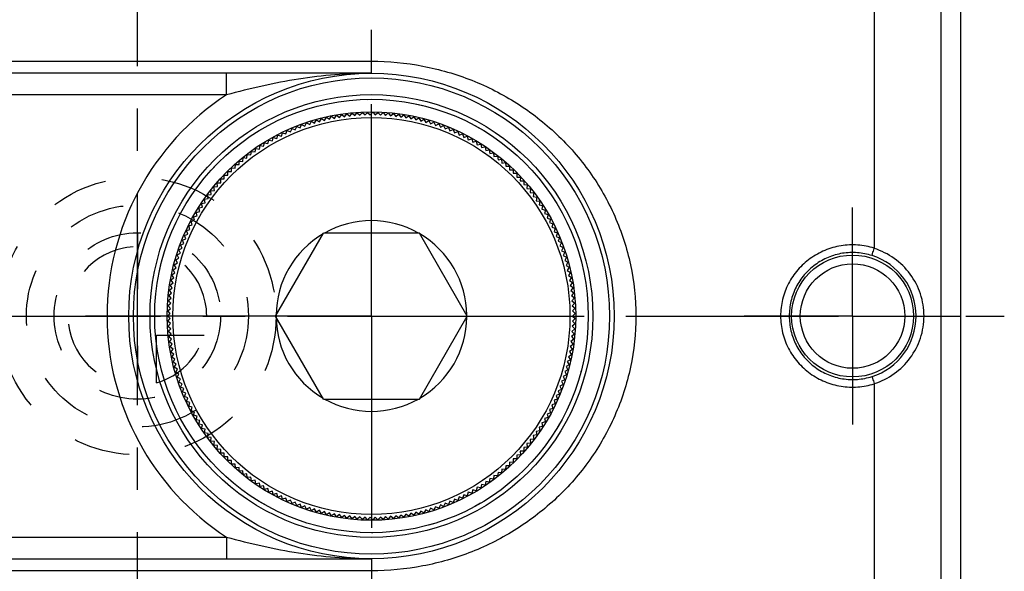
# Model space of a CAD drawing. Header units: millimetres. Extents: x 400 to 600, y 412 to 588.
# Tile 3 of 4: x 486 to 600, y 471 to 534. Entities that reach past the tile are written whole.
import ezdxf

# ---------------------------------------------------------------- set-up
doc = ezdxf.new("R2010")
doc.units = ezdxf.units.MM
doc.header["$LTSCALE"] = 65.185185
doc.linetypes.add('CENTER', pattern=[0.6, 0.375, -0.075, 0.075, -0.075])
doc.linetypes.add('HIDDEN', pattern=[0.2, 0.1, -0.1])
doc.layers.get('0').update_dxf_attribs({"linetype": 'CONTINUOUS'})
for name, color, linetype in [('ACHSEN_S', 7, 'CONTINUOUS'), ('FASEN', 7, 'CONTINUOUS'), ('FLAECHEN', 7, 'CONTINUOUS'), ('KONST.EL_MIT_GEO', 7, 'CONTINUOUS'), ('KURVEN', 7, 'CONTINUOUS')]:
    doc.layers.add(name, color=color, linetype=linetype)

msp = doc.modelspace()

# ---------------------------------------------------------------- linework, layer by layer
at = {"color": 7, "linetype": 'Continuous'}
for p, q in [((585, 563.84), (585, 507.82)), ((585, 492.18), (585, 436.16))]:
    msp.add_line(p, q, dxfattribs=at)
at = {"layer": 'ACHSEN_S', "color": 2, "linetype": 'CENTER'}
for p, q in [((500, 411.5), (500, 588.5)), ((400, 500), (600, 500))]:
    msp.add_line(p, q, dxfattribs=at)
at = {"layer": 'FASEN', "color": 7, "linetype": 'Continuous'}
for radius in [25, 23.56]:
    msp.add_circle((527, 500), radius, dxfattribs=at)
at = {"layer": 'FLAECHEN', "color": 2, "linetype": 'CENTER'}
for p, q in [((527, 500), (527, 533)), ((582.5, 500), (582.5, 512.52)), ((458, 500), (488, 500)), ((527, 500), (494, 500)), ((527, 500), (560, 500)), ((527, 500), (527, 467)), ((582.5, 500), (569.98, 500)), ((582.5, 500), (595.02, 500)), ((582.5, 500), (582.5, 487.48))]:
    msp.add_line(p, q, dxfattribs=at)
at = {"layer": 'KONST.EL_MIT_GEO', "color": 7, "linetype": 'Continuous'}
for p, q in [((595, 430), (595, 570)), ((592.72, 436.86), (592.72, 563.14)), ((460, 529.39), (527, 529.39)), ((527, 528), (527, 529.39)), ((527, 528), (460, 528)), ((510.27, 525.5), (510.27, 528)), ((510.27, 525.5), (468.3, 525.5)), ((519.89, 522.08), (520.08, 522.46)), ((520.08, 522.46), (520.45, 522.25)), ((520.45, 522.25), (520.65, 522.63)), ((520.65, 522.63), (521.02, 522.41)), ((521.02, 522.41), (521.23, 522.78)), ((521.23, 522.78), (521.59, 522.56)), ((521.59, 522.56), (521.81, 522.92)), ((521.81, 522.92), (522.17, 522.69)), ((522.17, 522.69), (522.4, 523.04)), ((522.4, 523.04), (522.75, 522.8)), ((522.75, 522.8), (522.98, 523.15)), ((522.98, 523.15), (523.33, 522.91)), ((523.33, 522.91), (523.58, 523.25)), ((523.58, 523.25), (523.91, 522.99)), ((523.91, 522.99), (524.17, 523.33)), ((524.17, 523.33), (524.5, 523.06)), ((524.5, 523.06), (524.76, 523.39)), ((524.76, 523.39), (525.08, 523.12)), ((525.08, 523.12), (525.36, 523.44)), ((525.36, 523.44), (525.67, 523.16)), ((525.67, 523.16), (525.95, 523.48)), ((525.95, 523.48), (526.26, 523.19)), ((526.26, 523.19), (526.55, 523.49)), ((526.55, 523.49), (526.85, 523.2)), ((526.85, 523.2), (527.15, 523.5)), ((527.15, 523.5), (527.44, 523.19)), ((527.44, 523.19), (527.75, 523.49)), ((527.75, 523.49), (528.03, 523.18)), ((528.03, 523.18), (528.34, 523.46)), ((528.34, 523.46), (528.62, 523.14)), ((528.62, 523.14), (528.94, 523.42)), ((528.94, 523.42), (529.21, 523.09)), ((529.21, 523.09), (529.54, 523.36)), ((529.54, 523.36), (529.8, 523.03)), ((529.8, 523.03), (530.13, 523.29)), ((530.13, 523.29), (530.38, 522.95)), ((530.38, 522.95), (530.72, 523.2)), ((530.72, 523.2), (530.96, 522.86)), ((530.96, 522.86), (531.31, 523.1)), ((531.31, 523.1), (531.54, 522.75)), ((531.54, 522.75), (531.9, 522.98)), ((531.9, 522.98), (532.12, 522.63)), ((532.12, 522.63), (532.48, 522.85)), ((532.48, 522.85), (532.69, 522.49)), ((532.69, 522.49), (533.06, 522.7)), ((533.06, 522.7), (533.26, 522.34)), ((533.26, 522.34), (533.63, 522.54)), ((533.63, 522.54), (533.83, 522.17)), ((517.14, 521), (517.29, 521.4)), ((517.29, 521.4), (517.68, 521.24)), ((517.68, 521.24), (517.84, 521.64)), ((517.84, 521.64), (518.22, 521.47)), ((518.22, 521.47), (518.39, 521.86)), ((518.39, 521.86), (518.77, 521.69)), ((518.77, 521.69), (518.95, 522.08)), ((518.95, 522.08), (519.33, 521.89)), ((519.33, 521.89), (519.51, 522.27)), ((519.51, 522.27), (519.89, 522.08)), ((533.83, 522.17), (534.2, 522.37)), ((534.2, 522.37), (534.39, 521.99)), ((534.39, 521.99), (534.77, 522.18)), ((534.77, 522.18), (534.95, 521.79)), ((534.95, 521.79), (535.33, 521.97)), ((535.33, 521.97), (535.5, 521.58)), ((535.5, 521.58), (535.89, 521.75)), ((535.89, 521.75), (536.05, 521.36)), ((536.05, 521.36), (536.44, 521.52)), ((536.44, 521.52), (536.59, 521.12)), ((515.06, 519.89), (515.16, 520.3)), ((515.16, 520.3), (515.57, 520.19)), ((515.57, 520.19), (515.68, 520.6)), ((515.68, 520.6), (516.09, 520.47)), ((516.09, 520.47), (516.21, 520.88)), ((516.21, 520.88), (516.61, 520.74)), ((516.61, 520.74), (516.75, 521.14)), ((516.75, 521.14), (517.14, 521)), ((536.59, 521.12), (536.98, 521.27)), ((536.98, 521.27), (537.12, 520.87)), ((537.12, 520.87), (537.52, 521.01)), ((537.52, 521.01), (537.65, 520.61)), ((537.65, 520.61), (538.05, 520.74)), ((538.05, 520.74), (538.17, 520.33)), ((538.17, 520.33), (538.58, 520.45)), ((538.58, 520.45), (538.68, 520.04)), ((513.58, 518.92), (513.65, 519.34)), ((513.65, 519.34), (514.07, 519.26)), ((514.07, 519.26), (514.15, 519.67)), ((514.15, 519.67), (514.56, 519.58)), ((514.56, 519.58), (514.65, 519.99)), ((514.65, 519.99), (515.06, 519.89)), ((538.68, 520.04), (539.09, 520.15)), ((539.09, 520.15), (539.19, 519.74)), ((539.19, 519.74), (539.6, 519.83)), ((539.6, 519.83), (539.69, 519.42)), ((539.69, 519.42), (540.1, 519.51)), ((540.1, 519.51), (540.18, 519.09)), ((540.18, 519.09), (540.59, 519.17)), ((540.59, 519.17), (540.66, 518.75)), ((512.18, 517.84), (512.22, 518.27)), ((512.22, 518.27), (512.64, 518.22)), ((512.64, 518.22), (512.68, 518.64)), ((512.68, 518.64), (513.1, 518.58)), ((513.1, 518.58), (513.16, 518.99)), ((513.16, 518.99), (513.58, 518.92)), ((540.66, 518.75), (541.08, 518.82)), ((541.08, 518.82), (541.13, 518.4)), ((541.13, 518.4), (541.55, 518.45)), ((541.55, 518.45), (541.6, 518.03)), ((541.6, 518.03), (542.02, 518.08)), ((542.02, 518.08), (542.05, 517.65)), ((510.86, 516.66), (510.87, 517.08)), ((510.87, 517.08), (511.29, 517.07)), ((511.29, 517.07), (511.31, 517.49)), ((511.31, 517.49), (511.73, 517.46)), ((511.73, 517.46), (511.76, 517.88)), ((511.76, 517.88), (512.18, 517.84)), ((542.05, 517.65), (542.47, 517.69)), ((542.47, 517.69), (542.49, 517.27)), ((542.49, 517.27), (542.92, 517.29)), ((542.92, 517.29), (542.93, 516.87)), ((542.93, 516.87), (543.35, 516.88)), ((543.35, 516.88), (543.35, 516.46)), ((509.61, 515.81), (510.03, 515.82)), ((509.64, 515.38), (509.61, 515.81)), ((510.02, 516.24), (510.44, 516.25)), ((510.03, 515.82), (510.02, 516.24)), ((510.44, 516.25), (510.44, 516.67)), ((510.44, 516.67), (510.86, 516.66)), ((543.35, 516.46), (543.77, 516.46)), ((543.77, 516.46), (543.76, 516.03)), ((543.76, 516.03), (544.19, 516.02)), ((544.19, 516.02), (544.17, 515.6)), ((508.83, 514.9), (509.25, 514.94)), ((508.88, 514.48), (508.83, 514.9)), ((509.21, 515.36), (509.64, 515.38)), ((509.25, 514.94), (509.21, 515.36)), ((544.17, 515.6), (544.59, 515.58)), ((544.59, 515.58), (544.56, 515.16)), ((544.56, 515.16), (544.98, 515.13)), ((544.98, 515.13), (544.94, 514.71)), ((544.94, 514.71), (545.36, 514.67)), ((545.36, 514.67), (545.31, 514.25)), ((507.75, 513.47), (508.16, 513.54)), ((507.82, 513.06), (507.75, 513.47)), ((508.09, 513.96), (508.51, 514.01)), ((508.16, 513.54), (508.09, 513.96)), ((508.46, 514.43), (508.88, 514.48)), ((508.51, 514.01), (508.46, 514.43)), ((545.31, 514.25), (545.73, 514.2)), ((545.73, 514.2), (545.66, 513.78)), ((545.66, 513.78), (546.08, 513.72)), ((546.08, 513.72), (546.01, 513.3)), ((507.09, 512.48), (507.5, 512.56)), ((507.19, 512.06), (507.09, 512.48)), ((507.41, 512.98), (507.82, 513.06)), ((507.5, 512.56), (507.41, 512.98)), ((546.01, 513.3), (546.42, 513.23)), ((546.42, 513.23), (546.34, 512.81)), ((546.34, 512.81), (546.75, 512.73)), ((546.75, 512.73), (546.66, 512.32)), ((546.66, 512.32), (547.07, 512.22)), ((506.48, 511.45), (506.89, 511.56)), ((506.6, 511.04), (506.48, 511.45)), ((506.78, 511.96), (507.19, 512.06)), ((506.89, 511.56), (506.78, 511.96)), ((547.07, 512.22), (546.97, 511.81)), ((546.97, 511.81), (547.38, 511.71)), ((547.38, 511.71), (547.26, 511.3)), ((547.26, 511.3), (547.67, 511.18)), ((547.67, 511.18), (547.54, 510.78)), ((505.66, 509.85), (506.06, 509.99)), ((505.92, 510.39), (506.32, 510.52)), ((506.06, 509.99), (505.92, 510.39)), ((506.19, 510.92), (506.6, 511.04)), ((506.32, 510.52), (506.19, 510.92)), ((547.54, 510.78), (547.94, 510.65)), ((547.94, 510.65), (547.81, 510.25)), ((547.81, 510.25), (548.21, 510.12)), ((548.21, 510.12), (548.06, 509.72)), ((505.19, 508.75), (505.58, 508.91)), ((505.42, 509.3), (505.82, 509.45)), ((505.58, 508.91), (505.42, 509.3)), ((505.82, 509.45), (505.66, 509.85)), ((515.94, 500), (521.47, 509.57)), ((532.53, 509.57), (521.47, 509.57)), ((538.06, 500), (532.53, 509.57)), ((548.06, 509.72), (548.46, 509.58)), ((548.46, 509.58), (548.3, 509.18)), ((548.3, 509.18), (548.7, 509.03)), ((548.7, 509.03), (548.53, 508.64)), ((504.77, 507.63), (505.16, 507.81)), ((504.98, 508.19), (505.36, 508.36)), ((505.16, 507.81), (504.98, 508.19)), ((505.36, 508.36), (505.19, 508.75)), ((548.53, 508.64), (548.92, 508.47)), ((548.92, 508.47), (548.74, 508.09)), ((548.74, 508.09), (549.13, 507.91)), ((549.13, 507.91), (548.94, 507.53)), ((504.42, 506.49), (504.79, 506.69)), ((504.59, 507.06), (504.96, 507.25)), ((504.79, 506.69), (504.59, 507.06)), ((504.96, 507.25), (504.77, 507.63)), ((548.94, 507.53), (549.32, 507.35)), ((549.32, 507.35), (549.13, 506.97)), ((549.13, 506.97), (549.5, 506.78)), ((549.5, 506.78), (549.3, 506.41)), ((504.11, 505.33), (504.48, 505.55)), ((504.26, 505.91), (504.62, 506.12)), ((504.48, 505.55), (504.26, 505.91)), ((504.62, 506.12), (504.42, 506.49)), ((549.3, 506.41), (549.67, 506.2)), ((549.67, 506.2), (549.45, 505.84)), ((549.45, 505.84), (549.82, 505.62)), ((549.82, 505.62), (549.59, 505.26)), ((503.87, 504.16), (504.22, 504.4)), ((503.99, 504.75), (504.34, 504.98)), ((504.22, 504.4), (503.99, 504.75)), ((504.34, 504.98), (504.11, 505.33)), ((549.59, 505.26), (549.95, 505.04)), ((549.95, 505.04), (549.72, 504.69)), ((549.72, 504.69), (550.07, 504.46)), ((550.07, 504.46), (549.83, 504.11)), ((503.69, 502.98), (504.03, 503.24)), ((503.77, 503.57), (504.12, 503.82)), ((504.03, 503.24), (503.77, 503.57)), ((504.12, 503.82), (503.87, 504.16)), ((549.83, 504.11), (550.18, 503.87)), ((550.18, 503.87), (549.93, 503.53)), ((549.93, 503.53), (550.27, 503.28)), ((550.27, 503.28), (550.01, 502.94)), ((503.57, 501.79), (503.89, 502.06)), ((503.62, 502.39), (503.95, 502.65)), ((503.89, 502.06), (503.62, 502.39)), ((503.95, 502.65), (503.69, 502.98)), ((550.01, 502.94), (550.35, 502.68)), ((550.35, 502.68), (550.08, 502.36)), ((550.08, 502.36), (550.41, 502.09)), ((550.41, 502.09), (550.13, 501.77)), ((503.51, 500.6), (503.82, 500.88)), ((503.53, 501.2), (503.85, 501.47)), ((503.82, 500.88), (503.53, 501.2)), ((503.85, 501.47), (503.57, 501.79)), ((550.13, 501.77), (550.45, 501.49)), ((550.45, 501.49), (550.17, 501.18)), ((550.17, 501.18), (550.48, 500.9)), ((550.48, 500.9), (550.19, 500.59)), ((503.5, 500), (503.8, 500.3)), ((503.8, 499.7), (503.5, 500)), ((503.8, 500.3), (503.51, 500.6)), ((521.47, 490.43), (515.94, 500)), ((532.53, 490.43), (538.06, 500)), ((550.19, 500.59), (550.5, 500.3)), ((550.5, 500.3), (550.2, 500)), ((550.2, 500), (550.5, 499.7)), ((503.51, 499.4), (503.8, 499.7)), ((503.82, 499.12), (503.51, 499.4)), ((503.53, 498.8), (503.82, 499.12)), ((503.85, 498.53), (503.53, 498.8)), ((550.48, 499.1), (550.17, 498.82)), ((550.17, 498.82), (550.45, 498.51)), ((550.5, 499.7), (550.19, 499.41)), ((550.19, 499.41), (550.48, 499.1)), ((503.57, 498.21), (503.85, 498.53)), ((503.89, 497.94), (503.57, 498.21)), ((503.62, 497.61), (503.89, 497.94)), ((503.95, 497.35), (503.62, 497.61)), ((550.41, 497.91), (550.08, 497.64)), ((550.08, 497.64), (550.35, 497.32)), ((550.45, 498.51), (550.13, 498.23)), ((550.13, 498.23), (550.41, 497.91)), ((503.69, 497.02), (503.95, 497.35)), ((504.03, 496.76), (503.69, 497.02)), ((503.77, 496.43), (504.03, 496.76)), ((504.12, 496.18), (503.77, 496.43)), ((550.27, 496.72), (549.93, 496.47)), ((549.93, 496.47), (550.18, 496.13)), ((550.35, 497.32), (550.01, 497.06)), ((550.01, 497.06), (550.27, 496.72)), ((503.87, 495.84), (504.12, 496.18)), ((504.22, 495.6), (503.87, 495.84)), ((503.99, 495.25), (504.22, 495.6)), ((504.34, 495.02), (503.99, 495.25)), ((550.07, 495.54), (549.72, 495.31)), ((549.72, 495.31), (549.95, 494.96)), ((550.18, 496.13), (549.83, 495.89)), ((549.83, 495.89), (550.07, 495.54)), ((504.11, 494.67), (504.34, 495.02)), ((504.48, 494.45), (504.11, 494.67)), ((504.26, 494.09), (504.48, 494.45)), ((504.62, 493.88), (504.26, 494.09)), ((549.82, 494.38), (549.45, 494.16)), ((549.45, 494.16), (549.67, 493.8)), ((549.95, 494.96), (549.59, 494.74)), ((549.59, 494.74), (549.82, 494.38)), ((504.42, 493.51), (504.62, 493.88)), ((504.79, 493.31), (504.42, 493.51)), ((504.59, 492.94), (504.79, 493.31)), ((504.96, 492.75), (504.59, 492.94)), ((549.5, 493.22), (549.13, 493.03)), ((549.13, 493.03), (549.32, 492.65)), ((549.67, 493.8), (549.3, 493.59)), ((549.3, 493.59), (549.5, 493.22)), ((504.77, 492.37), (504.96, 492.75)), ((505.16, 492.19), (504.77, 492.37)), ((504.98, 491.81), (505.16, 492.19)), ((505.36, 491.64), (504.98, 491.81)), ((549.13, 492.09), (548.74, 491.91)), ((548.74, 491.91), (548.92, 491.53)), ((549.32, 492.65), (548.94, 492.47)), ((548.94, 492.47), (549.13, 492.09)), ((505.19, 491.25), (505.36, 491.64)), ((505.58, 491.09), (505.19, 491.25)), ((505.42, 490.7), (505.58, 491.09)), ((505.82, 490.55), (505.42, 490.7)), ((548.7, 490.97), (548.3, 490.82)), ((548.3, 490.82), (548.46, 490.42)), ((548.92, 491.53), (548.53, 491.36)), ((548.53, 491.36), (548.7, 490.97)), ((505.66, 490.15), (505.82, 490.55)), ((506.06, 490.01), (505.66, 490.15)), ((505.92, 489.61), (506.06, 490.01)), ((506.32, 489.48), (505.92, 489.61)), ((521.47, 490.43), (532.53, 490.43)), ((548.21, 489.88), (547.81, 489.75)), ((547.81, 489.75), (547.94, 489.35)), ((548.46, 490.42), (548.06, 490.28)), ((548.06, 490.28), (548.21, 489.88)), ((506.19, 489.08), (506.32, 489.48)), ((506.6, 488.96), (506.19, 489.08)), ((506.48, 488.55), (506.6, 488.96)), ((506.89, 488.44), (506.48, 488.55)), ((506.78, 488.04), (506.89, 488.44)), ((547.67, 488.82), (547.26, 488.7)), ((547.26, 488.7), (547.38, 488.29)), ((547.94, 489.35), (547.54, 489.22)), ((547.54, 489.22), (547.67, 488.82)), ((507.19, 487.94), (506.78, 488.04)), ((507.09, 487.52), (507.19, 487.94)), ((507.5, 487.44), (507.09, 487.52)), ((507.41, 487.02), (507.5, 487.44)), ((546.75, 487.27), (546.34, 487.19)), ((547.07, 487.78), (546.66, 487.68)), ((546.66, 487.68), (546.75, 487.27)), ((547.38, 488.29), (546.97, 488.19)), ((546.97, 488.19), (547.07, 487.78)), ((507.82, 486.94), (507.41, 487.02)), ((507.75, 486.53), (507.82, 486.94)), ((508.16, 486.46), (507.75, 486.53)), ((508.09, 486.04), (508.16, 486.46)), ((546.08, 486.28), (545.66, 486.22)), ((545.66, 486.22), (545.73, 485.8)), ((546.42, 486.77), (546.01, 486.7)), ((546.01, 486.7), (546.08, 486.28)), ((546.34, 487.19), (546.42, 486.77)), ((508.51, 485.99), (508.09, 486.04)), ((508.46, 485.57), (508.51, 485.99)), ((508.88, 485.52), (508.46, 485.57)), ((508.83, 485.1), (508.88, 485.52)), ((509.25, 485.06), (508.83, 485.1)), ((509.21, 484.64), (509.25, 485.06)), ((545.36, 485.33), (544.94, 485.29)), ((544.94, 485.29), (544.98, 484.87)), ((545.73, 485.8), (545.31, 485.75)), ((545.31, 485.75), (545.36, 485.33)), ((509.64, 484.62), (509.21, 484.64)), ((509.61, 484.19), (509.64, 484.62)), ((510.03, 484.18), (509.61, 484.19)), ((510.02, 483.76), (510.03, 484.18)), ((544.19, 483.98), (543.76, 483.97)), ((543.76, 483.97), (543.77, 483.54)), ((544.59, 484.42), (544.17, 484.4)), ((544.17, 484.4), (544.19, 483.98)), ((544.98, 484.87), (544.56, 484.84)), ((544.56, 484.84), (544.59, 484.42)), ((510.44, 483.75), (510.02, 483.76)), ((510.44, 483.33), (510.44, 483.75)), ((510.86, 483.34), (510.44, 483.33)), ((510.87, 482.92), (510.86, 483.34)), ((511.29, 482.93), (510.87, 482.92)), ((511.31, 482.51), (511.29, 482.93)), ((542.49, 482.73), (542.47, 482.31)), ((542.92, 482.71), (542.49, 482.73)), ((542.93, 483.13), (542.92, 482.71)), ((543.35, 483.12), (542.93, 483.13)), ((543.77, 483.54), (543.35, 483.54)), ((543.35, 483.54), (543.35, 483.12)), ((511.73, 482.54), (511.31, 482.51)), ((511.76, 482.12), (511.73, 482.54)), ((512.18, 482.16), (511.76, 482.12)), ((512.22, 481.73), (512.18, 482.16)), ((512.64, 481.78), (512.22, 481.73)), ((512.68, 481.36), (512.64, 481.78)), ((541.13, 481.6), (541.08, 481.18)), ((541.55, 481.55), (541.13, 481.6)), ((541.6, 481.97), (541.55, 481.55)), ((542.02, 481.92), (541.6, 481.97)), ((542.05, 482.35), (542.02, 481.92)), ((542.47, 482.31), (542.05, 482.35)), ((513.1, 481.42), (512.68, 481.36)), ((513.16, 481.01), (513.1, 481.42)), ((513.58, 481.08), (513.16, 481.01)), ((513.65, 480.66), (513.58, 481.08)), ((514.07, 480.74), (513.65, 480.66)), ((514.15, 480.33), (514.07, 480.74)), ((539.69, 480.58), (539.6, 480.17)), ((540.1, 480.49), (539.69, 480.58)), ((540.18, 480.91), (540.1, 480.49)), ((540.59, 480.83), (540.18, 480.91)), ((540.66, 481.25), (540.59, 480.83)), ((541.08, 481.18), (540.66, 481.25)), ((514.56, 480.42), (514.15, 480.33)), ((514.65, 480.01), (514.56, 480.42)), ((515.06, 480.11), (514.65, 480.01)), ((515.16, 479.7), (515.06, 480.11)), ((515.57, 479.81), (515.16, 479.7)), ((515.68, 479.4), (515.57, 479.81)), ((516.09, 479.53), (515.68, 479.4)), ((516.21, 479.12), (516.09, 479.53)), ((537.65, 479.39), (537.52, 478.99)), ((538.05, 479.26), (537.65, 479.39)), ((538.17, 479.67), (538.05, 479.26)), ((538.58, 479.55), (538.17, 479.67)), ((538.68, 479.96), (538.58, 479.55)), ((539.09, 479.85), (538.68, 479.96)), ((539.19, 480.26), (539.09, 479.85)), ((539.6, 480.17), (539.19, 480.26)), ((516.61, 479.26), (516.21, 479.12)), ((516.75, 478.86), (516.61, 479.26)), ((517.14, 479), (516.75, 478.86)), ((517.29, 478.6), (517.14, 479)), ((517.68, 478.76), (517.29, 478.6)), ((517.84, 478.36), (517.68, 478.76)), ((518.22, 478.53), (517.84, 478.36)), ((518.39, 478.14), (518.22, 478.53)), ((518.77, 478.31), (518.39, 478.14)), ((518.95, 477.92), (518.77, 478.31)), ((534.95, 478.21), (534.77, 477.82)), ((535.33, 478.03), (534.95, 478.21)), ((535.5, 478.42), (535.33, 478.03)), ((535.89, 478.25), (535.5, 478.42)), ((536.05, 478.64), (535.89, 478.25)), ((536.44, 478.48), (536.05, 478.64)), ((536.59, 478.88), (536.44, 478.48)), ((536.98, 478.73), (536.59, 478.88)), ((537.12, 479.13), (536.98, 478.73)), ((537.52, 478.99), (537.12, 479.13)), ((519.33, 478.11), (518.95, 477.92)), ((519.51, 477.73), (519.33, 478.11)), ((519.89, 477.92), (519.51, 477.73)), ((520.08, 477.54), (519.89, 477.92)), ((520.45, 477.75), (520.08, 477.54)), ((520.65, 477.37), (520.45, 477.75)), ((521.02, 477.59), (520.65, 477.37)), ((521.23, 477.22), (521.02, 477.59)), ((521.59, 477.44), (521.23, 477.22)), ((521.81, 477.08), (521.59, 477.44)), ((522.17, 477.31), (521.81, 477.08)), ((522.4, 476.96), (522.17, 477.31)), ((522.75, 477.2), (522.4, 476.96)), ((522.98, 476.85), (522.75, 477.2)), ((523.33, 477.09), (522.98, 476.85)), ((523.58, 476.75), (523.33, 477.09)), ((530.38, 477.05), (530.13, 476.71)), ((530.72, 476.8), (530.38, 477.05)), ((530.96, 477.14), (530.72, 476.8)), ((531.31, 476.9), (530.96, 477.14)), ((531.54, 477.25), (531.31, 476.9)), ((531.9, 477.02), (531.54, 477.25)), ((532.12, 477.37), (531.9, 477.02)), ((532.48, 477.15), (532.12, 477.37)), ((532.69, 477.51), (532.48, 477.15)), ((533.06, 477.3), (532.69, 477.51)), ((533.26, 477.66), (533.06, 477.3)), ((533.63, 477.46), (533.26, 477.66)), ((533.83, 477.83), (533.63, 477.46)), ((534.2, 477.63), (533.83, 477.83)), ((534.39, 478.01), (534.2, 477.63)), ((534.77, 477.82), (534.39, 478.01)), ((523.91, 477.01), (523.58, 476.75)), ((524.17, 476.67), (523.91, 477.01)), ((524.5, 476.94), (524.17, 476.67)), ((524.76, 476.61), (524.5, 476.94)), ((525.08, 476.88), (524.76, 476.61)), ((525.36, 476.56), (525.08, 476.88)), ((525.67, 476.84), (525.36, 476.56)), ((525.95, 476.52), (525.67, 476.84)), ((526.26, 476.81), (525.95, 476.52)), ((526.55, 476.51), (526.26, 476.81)), ((526.85, 476.8), (526.55, 476.51)), ((527.15, 476.5), (526.85, 476.8)), ((527.44, 476.81), (527.15, 476.5)), ((527.75, 476.51), (527.44, 476.81)), ((528.03, 476.82), (527.75, 476.51)), ((528.34, 476.54), (528.03, 476.82)), ((528.62, 476.86), (528.34, 476.54)), ((528.94, 476.58), (528.62, 476.86)), ((529.21, 476.91), (528.94, 476.58)), ((529.54, 476.64), (529.21, 476.91)), ((529.8, 476.97), (529.54, 476.64)), ((530.13, 476.71), (529.8, 476.97)), ((468.3, 474.5), (510.27, 474.5)), ((510.27, 474.5), (510.27, 472)), ((460, 472), (527, 472)), ((527, 472), (527, 470.61)), ((527, 470.61), (460, 470.61))]:
    msp.add_line(p, q, dxfattribs=at)
for centre, radius in [((527, 500), 28), ((527, 500), 27.46), ((527, 500), 25.54), ((527, 500), 22.9), ((582.5, 500), 7.03), ((582.5, 500), 6.03)]:
    msp.add_circle(centre, radius, dxfattribs=at)
at = {"layer": 'KONST.EL_MIT_GEO', "color": 8, "linetype": 'HIDDEN'}
msp.add_circle((527, 500), 25, dxfattribs=at)
at = {"layer": 'KONST.EL_MIT_GEO', "color": 7, "linetype": 'Continuous'}
for centre, radius, start, end in [((527, 500), 30.5, 123.273, 236.727), ((527, 500), 11, 60.5115, 119.4885), ((527, 500), 11, 120.5115, 179.4885), ((527, 500), 11, 0.5115, 59.4885), ((582.51, 500.01), 7.32, 359.954, 72.2595), ((527, 500), 11, 180.5115, 239.4885), ((527, 500), 11, 300.5115, 359.4885), ((582.51, 499.99), 7.32, 287.7405, 0.046), ((527, 500), 11, 240.5115, 299.4885)]:
    msp.add_arc(centre, radius, start, end, dxfattribs=at)
for points, knots in [([(527, 529.39), (528.98, 529.39), (532.94, 529.01), (538.63, 527.37), (543.87, 524.7), (548.49, 521.11), (552.34, 516.7), (555.25, 511.58), (557.08, 505.94), (557.71, 500), (557.08, 494.06), (555.25, 488.42), (552.34, 483.3), (548.49, 478.89), (543.87, 475.3), (538.63, 472.63), (532.94, 470.99), (528.98, 470.61), (527, 470.61)], [0, 0, 0, 0, 0.063241, 0.126025, 0.1882, 0.249977, 0.311769, 0.373975, 0.436773, 0.5, 0.563227, 0.626025, 0.688231, 0.750023, 0.8118, 0.873975, 0.936759, 1, 1, 1, 1]), ([(527, 528), (524.19, 528), (518.53, 527.52), (513.01, 526.24), (510.27, 525.5)], [0, 0, 0, 0, 0.497009, 1, 1, 1, 1]), ([(585, 507.82), (584.38, 508.01), (583.1, 508.26), (581.15, 508.17), (579.28, 507.64), (577.57, 506.69), (576.13, 505.38), (575.03, 503.77), (574.35, 501.94), (574.19, 500.65), (574.19, 500)], [0, 0, 0, 0, 0.125077, 0.25018, 0.375222, 0.500156, 0.625025, 0.749921, 0.87491, 1, 1, 1, 1]), ([(584.74, 506.97), (584.74, 507), (584.77, 507.08), (584.82, 507.25), (584.9, 507.5), (584.96, 507.69), (585, 507.8)], [0, 0, 0, 0, 0.083924, 0.297801, 0.615886, 1, 1, 1, 1]), ([(590.74, 500), (590.74, 500.86), (590.46, 502.59), (589.25, 504.92), (587.38, 506.75), (585.81, 507.53), (585, 507.8)], [0, 0, 0, 0, 0.250005, 0.500013, 0.75005, 1, 1, 1, 1]), ([(584.74, 506.97), (584.19, 507.15), (583.06, 507.37), (581.32, 507.3), (579.66, 506.82), (578.15, 505.97), (576.88, 504.79), (575.92, 503.35), (575.33, 501.72), (575.19, 500.57), (575.19, 500)], [0, 0, 0, 0, 0.125089, 0.250215, 0.37526, 0.500167, 0.624996, 0.749869, 0.874871, 1, 1, 1, 1]), ([(574.19, 500), (574.19, 499.36), (574.35, 498.06), (575.03, 496.23), (576.13, 494.62), (577.57, 493.31), (579.28, 492.36), (581.15, 491.83), (583.1, 491.74), (584.38, 491.99), (585, 492.18)], [0, 0, 0, 0, 0.125082, 0.250072, 0.374969, 0.499839, 0.624774, 0.749816, 0.874919, 1, 1, 1, 1]), ([(575.19, 500), (575.19, 499.43), (575.33, 498.28), (575.92, 496.65), (576.88, 495.21), (578.15, 494.03), (579.66, 493.18), (581.32, 492.7), (583.06, 492.63), (584.19, 492.85), (584.74, 493.03)], [0, 0, 0, 0, 0.125121, 0.250124, 0.374998, 0.499828, 0.624736, 0.749781, 0.874907, 1, 1, 1, 1]), ([(585, 492.2), (585.81, 492.47), (587.38, 493.25), (589.25, 495.08), (590.46, 497.41), (590.74, 499.14), (590.74, 500)], [0, 0, 0, 0, 0.249943, 0.499977, 0.749982, 1, 1, 1, 1]), ([(584.74, 493.03), (584.74, 493), (584.77, 492.92), (584.82, 492.75), (584.9, 492.5), (584.96, 492.31), (585, 492.2)], [0, 0, 0, 0, 0.083926, 0.297802, 0.615886, 1, 1, 1, 1]), ([(510.27, 474.5), (513.01, 473.76), (518.53, 472.48), (524.19, 472), (527, 472)], [0, 0, 0, 0, 0.502991, 1, 1, 1, 1])]:
    msp.add_open_spline(points, degree=3, knots=knots, dxfattribs=at)
for points in [[(585, 507.82), (585, 507.81), (585, 507.8), (584.99, 507.8)], [(585, 492.2), (585, 492.2), (585, 492.19), (585, 492.18)]]:
    msp.add_open_spline(points, degree=3, dxfattribs=at)
at = {"layer": 'KURVEN', "color": 8, "linetype": 'HIDDEN'}
for p, q in [((500, 509.6), (500, 492)), ((515.95, 500), (490.4, 500)), ((502.2, 497.8), (507.69, 497.8)), ((502.2, 492.31), (502.2, 497.8))]:
    msp.add_line(p, q, dxfattribs=at)
for radius in [16, 12.8, 9.6]:
    msp.add_circle((500, 500), radius, dxfattribs=at)
for start, end in [(0, 270), (285.962, 344.038)]:
    msp.add_arc((500, 500), 8, start, end, dxfattribs=at)

doc.saveas('drawing.dxf')
